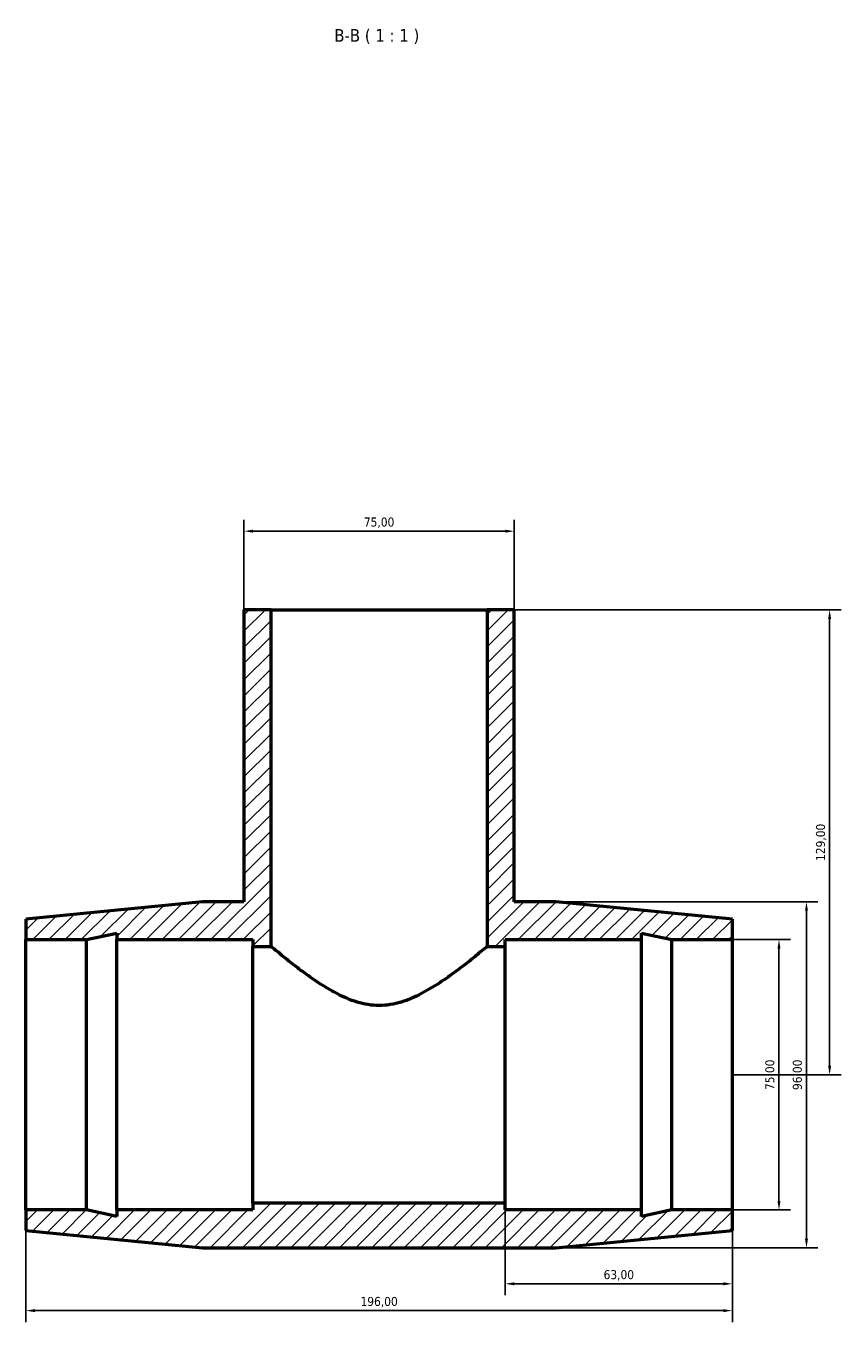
# Model space of a CAD drawing. Header units: millimetres. Extents: x -166 to 1553, y -1060 to 1179.
# Tile 3 of 4: x 475 to 701, y 820 to 1179. Entities that reach past the tile are written whole.
import ezdxf

# ---------------------------------------------------------------- set-up
doc = ezdxf.new("R2010")
doc.units = ezdxf.units.MM
for name, color, linetype, lineweight in [('Dimension (ISO)', 7, 'Continuous', 25), ('Hatch (ISO)', 7, 'Continuous', 18), ('Symbol (ISO)', 7, 'Continuous', 25), ('Visible (ISO)', 7, 'Continuous', 50)]:
    doc.layers.add(name, color=color, linetype=linetype, lineweight=lineweight)
doc.styles.add('Label Text (ISO)', font='tahoma.ttf')
doc.styles.add('Note Text (ISO)', font='tahoma.ttf')
doc.dimstyles.new('Default (ISO)', dxfattribs={"dimtxt": 2.5, "dimasz": 2.5, "dimexe": 3.175, "dimexo": 0, "dimgap": 0.762, "dimtad": 1, "dimrnd": 1e-08, "dimzin": 0, "dimtxsty": 'Note Text (ISO)', "dimcen": 0.09, "dimdle": 10, "dimclrd": 256, "dimclre": 256, "dimclrt": 232, "dimazin": 0, "dimtfac": 1.40208, "dimtmove": 0, "dimatfit": 3, "dimfxl": 1, "dimtolj": 1, "dimtzin": 0, "dimlwd": -1, "dimlwe": -1, "dimarcsym": 0})

# ---------------------------------------------------------------- blocks, each defined once
blk = doc.blocks.new('*D13')
at = {"layer": 'Defpoints', "color": 0, "transparency": 16777216}
for p in [(535.53, 1039.25), (535.53, 1017.43), (610.53, 1017.43)]:
    blk.add_point(p, dxfattribs=at)
at = {"layer": 'Dimension (ISO)', "transparency": 16777216}
for p, q in [((535.53, 1017.43), (535.53, 1042.43)), ((610.53, 1017.43), (610.53, 1042.43)), ((608.03, 1039.25), (538.03, 1039.25))]:
    blk.add_line(p, q, dxfattribs=at)
for points in [[(538.03, 1039.67), (538.03, 1038.84), (535.53, 1039.25)], [(608.03, 1039.67), (608.03, 1038.84), (610.53, 1039.25)]]:
    blk.add_solid(points, dxfattribs=at)
at = {"layer": 'Dimension (ISO)', "color": 232, "true_color": 0xca0064, "transparency": 16777216, "insert": (573.03, 1041.6), "char_height": 2.5, "attachment_point": 5, "style": 'Note Text (ISO)'}
blk.add_mtext('\\A1;75,00', dxfattribs=at)
blk = doc.blocks.new('*D14')
at = {"layer": 'Defpoints', "color": 0, "transparency": 16777216}
for p in [(573.03, 1017.43), (671.03, 888.43), (698.02, 888.43)]:
    blk.add_point(p, dxfattribs=at)
at = {"layer": 'Dimension (ISO)', "transparency": 16777216}
for p, q in [((573.03, 1017.43), (701.2, 1017.43)), ((698.02, 1014.93), (698.02, 890.93)), ((671.03, 888.43), (701.2, 888.43))]:
    blk.add_line(p, q, dxfattribs=at)
for points in [[(697.61, 1014.93), (698.44, 1014.93), (698.02, 1017.43)], [(697.61, 890.93), (698.44, 890.93), (698.02, 888.43)]]:
    blk.add_solid(points, dxfattribs=at)
at = {"layer": 'Dimension (ISO)', "color": 232, "true_color": 0xca0064, "transparency": 16777216, "insert": (695.68, 952.93), "char_height": 2.5, "attachment_point": 5, "rotation": 90, "style": 'Note Text (ISO)'}
blk.add_mtext('\\A1;129,00', dxfattribs=at)
blk = doc.blocks.new('*D15')
at = {"layer": 'Defpoints', "color": 0, "transparency": 16777216}
for p in [(671.03, 925.93), (671.03, 850.93), (683.97, 850.93)]:
    blk.add_point(p, dxfattribs=at)
at = {"layer": 'Dimension (ISO)', "transparency": 16777216}
for p, q in [((671.03, 925.93), (687.14, 925.93)), ((683.97, 923.43), (683.97, 853.43)), ((671.03, 850.93), (687.14, 850.93))]:
    blk.add_line(p, q, dxfattribs=at)
for points in [[(683.55, 923.43), (684.39, 923.43), (683.97, 925.93)], [(683.55, 853.43), (684.39, 853.43), (683.97, 850.93)]]:
    blk.add_solid(points, dxfattribs=at)
at = {"layer": 'Dimension (ISO)', "color": 232, "true_color": 0xca0064, "transparency": 16777216, "insert": (681.62, 888.43), "char_height": 2.5, "attachment_point": 5, "rotation": 90, "style": 'Note Text (ISO)'}
blk.add_mtext('\\A1;75,00', dxfattribs=at)
blk = doc.blocks.new('*D16')
at = {"layer": 'Defpoints', "color": 0, "transparency": 16777216}
for p in [(608.03, 888.43), (671.03, 888.43), (608.03, 830.44)]:
    blk.add_point(p, dxfattribs=at)
at = {"layer": 'Dimension (ISO)', "transparency": 16777216}
for p, q in [((608.03, 888.43), (608.03, 827.27)), ((671.03, 888.43), (671.03, 827.27)), ((668.53, 830.44), (610.53, 830.44))]:
    blk.add_line(p, q, dxfattribs=at)
for points in [[(610.53, 830.86), (610.53, 830.02), (608.03, 830.44)], [(668.53, 830.86), (668.53, 830.02), (671.03, 830.44)]]:
    blk.add_solid(points, dxfattribs=at)
at = {"layer": 'Dimension (ISO)', "color": 232, "true_color": 0xca0064, "transparency": 16777216, "insert": (639.53, 832.79), "char_height": 2.5, "attachment_point": 5, "style": 'Note Text (ISO)'}
blk.add_mtext('\\A1;63,00', dxfattribs=at)
blk = doc.blocks.new('*D17')
at = {"layer": 'Defpoints', "color": 0, "transparency": 16777216}
for p in [(475.03, 888.43), (671.03, 888.43), (475.03, 823)]:
    blk.add_point(p, dxfattribs=at)
at = {"layer": 'Dimension (ISO)', "transparency": 16777216}
for p, q in [((475.03, 888.43), (475.03, 819.82)), ((671.03, 888.43), (671.03, 819.82)), ((668.53, 823), (477.53, 823))]:
    blk.add_line(p, q, dxfattribs=at)
for points in [[(477.53, 823.42), (477.53, 822.58), (475.03, 823)], [(668.53, 823.42), (668.53, 822.58), (671.03, 823)]]:
    blk.add_solid(points, dxfattribs=at)
at = {"layer": 'Dimension (ISO)', "color": 232, "true_color": 0xca0064, "transparency": 16777216, "insert": (573.03, 825.35), "char_height": 2.5, "attachment_point": 5, "style": 'Note Text (ISO)'}
blk.add_mtext('\\A1;196,00', dxfattribs=at)
blk = doc.blocks.new('*D18')
at = {"layer": 'Defpoints', "color": 0, "transparency": 16777216}
for p in [(616.28, 936.43), (616.28, 840.43), (691.6, 840.43)]:
    blk.add_point(p, dxfattribs=at)
at = {"layer": 'Dimension (ISO)', "transparency": 16777216}
for p, q in [((616.28, 936.43), (694.77, 936.43)), ((691.6, 933.93), (691.6, 842.93)), ((616.28, 840.43), (694.77, 840.43))]:
    blk.add_line(p, q, dxfattribs=at)
for points in [[(691.18, 933.93), (692.02, 933.93), (691.6, 936.43)], [(691.18, 842.93), (692.02, 842.93), (691.6, 840.43)]]:
    blk.add_solid(points, dxfattribs=at)
at = {"layer": 'Dimension (ISO)', "color": 232, "true_color": 0xca0064, "transparency": 16777216, "insert": (689.25, 888.43), "char_height": 2.5, "attachment_point": 5, "rotation": 90, "style": 'Note Text (ISO)'}
blk.add_mtext('\\A1;96,00', dxfattribs=at)

msp = doc.modelspace()

# ---------------------------------------------------------------- hatches: boundary and pattern name
at = {"layer": 'Hatch (ISO)'}
h = msp.add_hatch(dxfattribs=at)
h.set_pattern_fill('ANSI31', color=256, scale=25.4, style=0)
h.set_pattern_definition([(45, (0, 0), (-2.245064, 2.245064), [])])
h.paths.add_polyline_path([(535.531, 1017.434), (535.531, 936.434), (524.031, 936.434), (475.031, 931.634), (475.031, 925.934), (491.831, 925.934), (500.231, 927.72), (500.231, 925.934), (538.031, 925.934), (538.031, 924.059), (543.031, 924.059), (543.031, 1017.434)])
h.paths.add_polyline_path([(610.531, 936.434), (610.531, 1017.434), (603.031, 1017.434), (603.031, 924.059), (608.031, 924.059), (608.031, 925.934), (645.831, 925.934), (645.831, 927.72), (654.231, 925.934), (671.031, 925.934), (671.031, 931.634), (622.031, 936.434)])
h.paths.add_polyline_path([(524.031, 840.434), (622.031, 840.434), (671.031, 845.234), (671.031, 850.934), (654.231, 850.934), (645.831, 849.149), (645.831, 850.934), (608.031, 850.934), (608.031, 852.809), (538.031, 852.809), (538.031, 850.934), (500.231, 850.934), (500.231, 849.149), (491.831, 850.934), (475.031, 850.934), (475.031, 845.234)])

# ---------------------------------------------------------------- linework, layer by layer
at = {"layer": 'Visible (ISO)'}
for p, q in [((535.531, 1017.434), (535.531, 936.434)), ((543.031, 1017.434), (535.531, 1017.434)), ((543.031, 924.059), (543.031, 1017.434)), ((543.031, 1017.434), (603.031, 1017.434)), ((610.531, 1017.434), (603.031, 1017.434)), ((603.031, 1017.434), (603.031, 924.059)), ((610.531, 936.434), (610.531, 1017.434)), ((524.031, 936.434), (475.031, 931.634)), ((535.531, 936.434), (524.031, 936.434)), ((622.031, 936.434), (610.531, 936.434)), ((671.031, 931.634), (622.031, 936.434)), ((475.031, 931.634), (475.031, 925.934)), ((671.031, 925.934), (671.031, 931.634)), ((475.031, 925.934), (491.831, 925.934)), ((475.031, 850.934), (475.031, 925.934)), ((491.831, 925.934), (500.231, 927.72)), ((491.831, 850.934), (491.831, 925.934)), ((500.231, 927.72), (500.231, 925.934)), ((500.231, 925.934), (538.031, 925.934)), ((500.231, 850.934), (500.231, 925.934)), ((538.031, 925.934), (538.031, 924.059)), ((608.031, 924.059), (608.031, 925.934)), ((608.031, 925.934), (645.831, 925.934)), ((645.831, 925.934), (645.831, 927.72)), ((645.831, 927.72), (654.231, 925.934)), ((645.831, 850.934), (645.831, 925.934)), ((654.231, 925.934), (671.031, 925.934)), ((654.231, 850.934), (654.231, 925.934)), ((671.031, 850.934), (671.031, 925.934)), ((538.031, 924.059), (543.031, 924.059)), ((538.031, 852.809), (538.031, 924.059)), ((603.031, 924.059), (608.031, 924.059)), ((608.031, 852.809), (608.031, 924.059)), ((608.031, 852.809), (538.031, 852.809)), ((538.031, 852.809), (538.031, 850.934)), ((608.031, 850.934), (608.031, 852.809)), ((491.831, 850.934), (475.031, 850.934)), ((475.031, 850.934), (475.031, 845.234)), ((500.231, 849.149), (491.831, 850.934)), ((538.031, 850.934), (500.231, 850.934)), ((500.231, 850.934), (500.231, 849.149)), ((645.831, 850.934), (608.031, 850.934)), ((654.231, 850.934), (645.831, 849.149)), ((645.831, 849.149), (645.831, 850.934)), ((671.031, 850.934), (654.231, 850.934)), ((671.031, 845.234), (671.031, 850.934)), ((475.031, 845.234), (524.031, 840.434)), ((622.031, 840.434), (671.031, 845.234)), ((524.031, 840.434), (622.031, 840.434))]:
    msp.add_line(p, q, dxfattribs=at)
for points, knots in [([(573.031, 907.647), (570.939, 907.647), (568.897, 907.997), (564.966, 909.187), (563.074, 910.02), (559.474, 911.898), (557.767, 912.944), (554.593, 915.036), (553.128, 916.083), (550.565, 917.984), (549.361, 918.913), (547.197, 920.623), (546.237, 921.402), (544.664, 922.692), (544.051, 923.204), (543.235, 923.887), (543.031, 924.059), (543.031, 924.059)], [0, 0, 0, 0, 0.6276896, 0.6276896, 1.2553791, 1.2553791, 1.8830687, 1.8830687, 2.5107583, 2.5107583, 3.1110391, 3.1110391, 3.7113199, 3.7113199, 4.3116007, 4.3116007, 4.9118815, 4.9118815, 4.9118815, 4.9118815]), ([(603.031, 924.059), (603.031, 924.059), (602.828, 923.887), (602.011, 923.204), (601.398, 922.692), (599.826, 921.402), (598.865, 920.623), (596.701, 918.913), (595.498, 917.984), (592.934, 916.083), (591.469, 915.036), (588.296, 912.944), (586.588, 911.898), (582.989, 910.02), (581.097, 909.187), (577.165, 907.997), (575.124, 907.647), (573.031, 907.647)], [14.7356445, 14.7356445, 14.7356445, 14.7356445, 15.3359253, 15.3359253, 15.9362062, 15.9362062, 16.536487, 16.536487, 17.1367678, 17.1367678, 17.7644574, 17.7644574, 18.3921469, 18.3921469, 19.0198365, 19.0198365, 19.647526, 19.647526, 19.647526, 19.647526])]:
    msp.add_open_spline(points, degree=3, knots=knots, dxfattribs=at)

# ---------------------------------------------------------------- texts
at = {"layer": 'Symbol (ISO)', "insert": (560.592, 1174.434), "char_height": 3.5, "attachment_point": 7, "style": 'Label Text (ISO)'}
msp.add_mtext('B-B ( 1 : 1 )', dxfattribs=at)

# ---------------------------------------------------------------- dimensions: what is measured, and where the dimension line sits
at = {"layer": 'Dimension (ISO)'}
for base, p1, p2, picture, middle in [((535.531, 1039.253), (610.531, 1017.434), (535.531, 1017.434), '*D13', (573.031, 1041.601)), ((475.031, 822.999), (671.031, 888.434), (475.031, 888.434), '*D17', (573.031, 825.347)), ((608.031, 830.441), (671.031, 888.434), (608.031, 888.434), '*D16', (639.531, 832.79))]:
    dim = msp.add_linear_dim(base=base, p1=p1, p2=p2, dimstyle='Default (ISO)', dxfattribs=at)
    dim.commit()
    dim.dimension.update_dxf_attribs({"geometry": picture, "text_midpoint": middle})
for base, p1, p2, picture, middle in [((698.024, 888.434), (573.031, 1017.434), (671.031, 888.434), '*D14', (695.676, 952.934)), ((691.6, 840.434), (616.281, 936.434), (616.281, 840.434), '*D18', (689.252, 888.434)), ((683.97, 850.934), (671.031, 925.934), (671.031, 850.934), '*D15', (681.622, 888.434))]:
    dim = msp.add_linear_dim(base=base, p1=p1, p2=p2, angle=90, dimstyle='Default (ISO)', dxfattribs=at)
    dim.commit()
    dim.dimension.update_dxf_attribs({"geometry": picture, "text_midpoint": middle})

doc.saveas('drawing.dxf')
